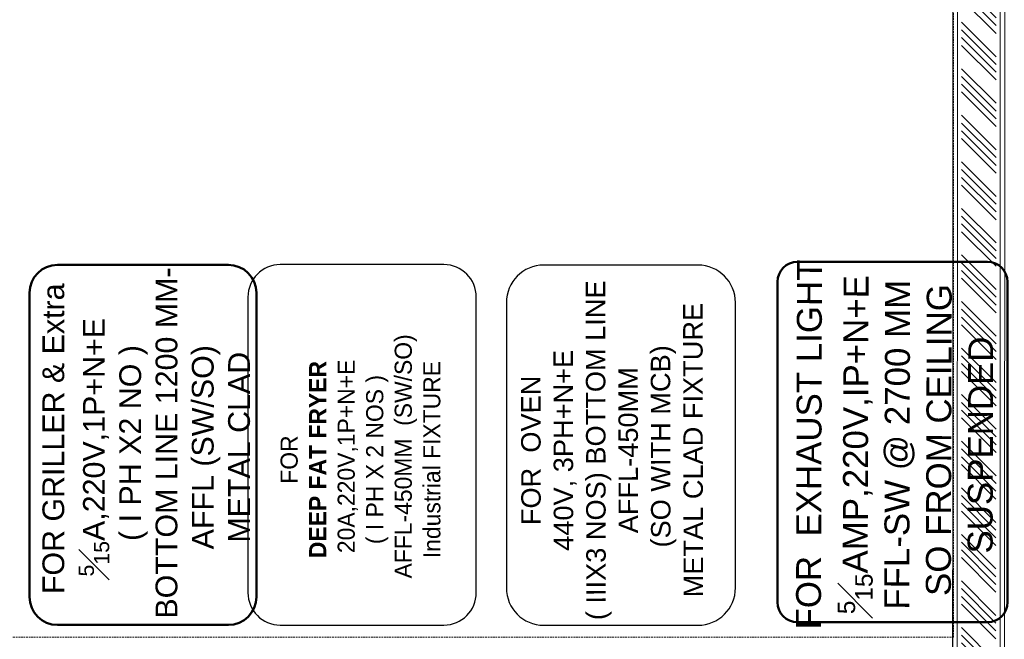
# Model space of a CAD drawing. Header units: millimetres. Extents: x 1277566 to 1493426, y 1039116 to 1145896.
# Tile 94 of 151: x 1372326 to 1375174, y 1138335 to 1140127. Entities that reach past the tile are written whole.
import ezdxf

# ---------------------------------------------------------------- set-up
doc = ezdxf.new("R2010")
doc.units = ezdxf.units.MM
doc.linetypes.add('DASHED', pattern=[0.75, 0.5, -0.25])
for name, color, linetype, lineweight in [('AIRPORT EXTIING WALL', 1, 'Continuous', 20), ('CIVIL WALL HATCH', 7, 'Continuous', 5), ('ELE-TEXT', 255, 'Continuous', 25), ('L5', 7, 'Continuous', 25), ('PLASTER', 252, 'Continuous', 9), ('tile finish', 32, 'Continuous', 9)]:
    doc.layers.add(name, color=color, linetype=linetype, lineweight=lineweight)
doc.layers.add('ELECTRICAL', color=4, linetype='Continuous')
doc.styles.add('Arial', font='arial.ttf', dxfattribs={"height": 3500})
doc.styles.add('CKD_Dimension Text', font='BOOKOS.TTF')

msp = doc.modelspace()

# ---------------------------------------------------------------- hatches: boundary and pattern name
at = {"layer": 'CIVIL WALL HATCH'}
h = msp.add_hatch(dxfattribs=at)
h.set_pattern_fill('ANSI34', color=256, scale=5, angle=90)
h.set_pattern_definition([(135, (185545.61, -46618.93), (-67.351921, -67.351921), []), (135, (185545.61, -46596.48), (-67.351921, -67.351921), []), (135, (185545.61, -46574.03), (-67.351921, -67.351921), []), (135, (185545.61, -46551.58), (-67.351921, -67.351921), [])])
h.paths.add_polyline_path([(1375150.737, 1143264.5371), (1375050.737, 1143264.5371), (1375048.4587, 1135016.1905), (1375148.4587, 1135016.1905)])

# ---------------------------------------------------------------- linework, layer by layer
at = {"layer": 'AIRPORT EXTIING WALL', "linetype": 'DASHED', "ltscale": 10}
msp.add_lwpolyline([(1371429.6998, 1138341.3388), (1375026.1928, 1138341.3388), (1375026.1928, 1141611.8354), (1371429.6998, 1141611.8354)], close=True, dxfattribs=at)
at = {"layer": 'ELE-TEXT', "color": 7, "linetype": 'Continuous'}
msp.add_lwpolyline([(1373841.7416, 1138375.7405), (1374287.6906, 1138375.7405, 0.414213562), (1374396.0148, 1138484.0648), (1374396.0148, 1139308.9798, 0.414213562), (1374287.6906, 1139417.3041), (1373841.7416, 1139417.3041, 0.414213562), (1373733.4173, 1139308.9798), (1373733.4173, 1138484.0648, 0.414213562)], format="xyb", close=True, dxfattribs=at)
at = {"layer": 'ELECTRICAL', "color": 0, "lineweight": 50}
for points, elevation in [([(1372435.7211, 1138376.5612), (1372929.3736, 1138376.5612, 0.414213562), (1373010.6839, 1138457.8714), (1373010.6839, 1139336.8718, 0.414213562), (1372929.3736, 1139418.182), (1372435.7211, 1139418.182, 0.414213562), (1372354.4109, 1139336.8718), (1372354.4109, 1138457.8714, 0.414213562)], -23503.9041), ([(1374517.5157, 1138442.3048), (1374517.5157, 1139369.0594, -0.414213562), (1374575.0847, 1139426.6285), (1375125.2517, 1139426.6285, -0.414213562), (1375182.8207, 1139369.0594), (1375182.8207, 1138442.3048, -0.414213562), (1375125.2517, 1138384.7357), (1374575.0847, 1138384.7357, -0.414213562)], 0.0324)]:
    msp.add_lwpolyline(points, format="xyb", close=True, dxfattribs=dict(at, elevation=elevation))
at = {"layer": 'L5', "color": 7, "linetype": 'Continuous', "elevation": -23503.9041}
msp.add_lwpolyline([(1373079.6307, 1138376.3265), (1373552.8007, 1138376.3265, 0.414213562), (1373646.4631, 1138469.9889), (1373646.4631, 1139325.0191, 0.414213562), (1373552.8007, 1139418.6814), (1373079.6307, 1139418.6814, 0.414213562), (1372985.9683, 1139325.0191), (1372985.9683, 1138469.9889, 0.414213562)], format="xyb", close=True, dxfattribs=at)
at = {"layer": 'PLASTER'}
msp.add_lwpolyline([(1375036.4587, 1135004.1905), (1375160.4587, 1135004.1905), (1375162.737, 1143276.5371), (1375038.737, 1143276.5371)], close=True, dxfattribs=at)
at = {"layer": 'tile finish'}
msp.add_line((1375023.4587, 1138536.4478), (1375023.4587, 1135236.4478), dxfattribs=at)
msp.add_lwpolyline([(1375023.4587, 1134991.1905), (1375173.4587, 1134991.1905), (1375175.737, 1143289.5371), (1375025.737, 1143289.5371)], close=True, dxfattribs=at)

# ---------------------------------------------------------------- texts
at = {"layer": 'ELE-TEXT', "color": 5, "lineweight": 0, "insert": (1375141.4662, 1138896.9373, -72.8608), "char_height": 72.170387, "width": 1289.327762, "attachment_point": 8, "rotation": 89.8329169, "style": 'Arial'}
msp.add_mtext('\\A1;{\\fArial|b0|i0|c238|p34;\\C7;FOR  EXHAUST LIGHT\\P{\\H0.7x;\\S5#15;}\\H1.00002x;AMP,220V,IP+N+E  \\PFFL-SW @\\fArial|b0|i0|c0|p34;\\H0.99998x; 2700 MM\\fArial|b0|i0|c238|p34; \\P SO FROM CEILING SUSPENDED}', dxfattribs=at)
at = {"layer": 'ELE-TEXT', "color": 4, "linetype": 'Continuous', "insert": (1372692.2748, 1138890.6018, -23503.9041), "char_height": 62.91531, "width": 2360.357481, "attachment_point": 5, "rotation": 90, "style": 'Arial'}
msp.add_mtext('{\\fArial|b0|i0|c238|p34;\\C7;  FOR \\fArial|b0|i0|c0|p34;GRILLER & Extra\\P\\A1;{\\H0.7x;\\S5#15;}A\\fArial|b0|i0|c238|p34;,220V,1P+N+E \\P ( I PH X\\fArial|b0|i0|c0|p34;2\\fArial|b0|i0|c238|p34; NO )\\P \\fArial|b0|i0|c0|p34;BOTTOM LINE 1200 MM- \\PAFFL\\fArial|b0|i0|c238|p34; (SW/SO)\\PMETAL CLAD}', dxfattribs=at)
at = {"layer": 'ELE-TEXT', "color": 5, "lineweight": -2, "insert": (1373776.3247, 1138881.446, -6695.293), "char_height": 56.2723463, "width": 1251.464843, "attachment_point": 2, "rotation": 90.1098708, "style": 'Arial'}
msp.add_mtext('{\\C7;FOR  OVEN   \\P\\fArial|b0|i0|c238|p34;440V,\\fArial|b0|i0|c0|p34; 3\\fArial|b0|i0|c238|p34;P\\fArial|b0|i0|c0|p34;H\\fArial|b0|i0|c238|p34;+N+E\\fArial|b0|i0|c0|p34;   \\P( IIIX3 NOS) BOTTOM LINE AFFL\\fArial|b0|i0|c238|p34;-\\fArial|b0|i0|c0|p34;450MM \\P\\fArial|b0|i0|c238|p34; (SO WITH MCB) \\PMETAL CLAD FIXTURE}', dxfattribs=at)
at = {"layer": 'L5', "color": 4, "linetype": 'Continuous', "insert": (1373311.8879, 1138854.9679, 0.1209), "char_height": 49.5, "width": 939.040465, "attachment_point": 5, "rotation": 90, "style": 'CKD_Dimension Text'}
msp.add_mtext('{\\fCentury Gothic|b0|i0|c238|p34;\\C7;FOR \\P\\fCentury Gothic|b1|i0|c0|p34;DEEP FAT FRYER\\P\\fCentury Gothic|b0|i0|c0|p34; 20\\fCentury Gothic|b0|i0|c238|p34;A,220V,1P+N+E \\P( I\\fCentury Gothic|b0|i0|c0|p34; \\fCentury Gothic|b0|i0|c238|p34;PH X\\fCentury Gothic|b0|i0|c0|p34; 2 \\fCentury Gothic|b0|i0|c238|p34;NO\\fCentury Gothic|b0|i0|c0|p34;S \\fCentury Gothic|b0|i0|c238|p34;) \\A1; \\P AFFL-\\fCentury Gothic|b0|i0|c0|p34;450MM\\fCentury Gothic|b0|i0|c238|p34; \\fCentury Gothic|b0|i0|c0|p34; \\fCentury Gothic|b0|i0|c238|p34;(SW/SO)\\PIndustrial FIXTURE}', dxfattribs=at)

doc.saveas('drawing.dxf')
